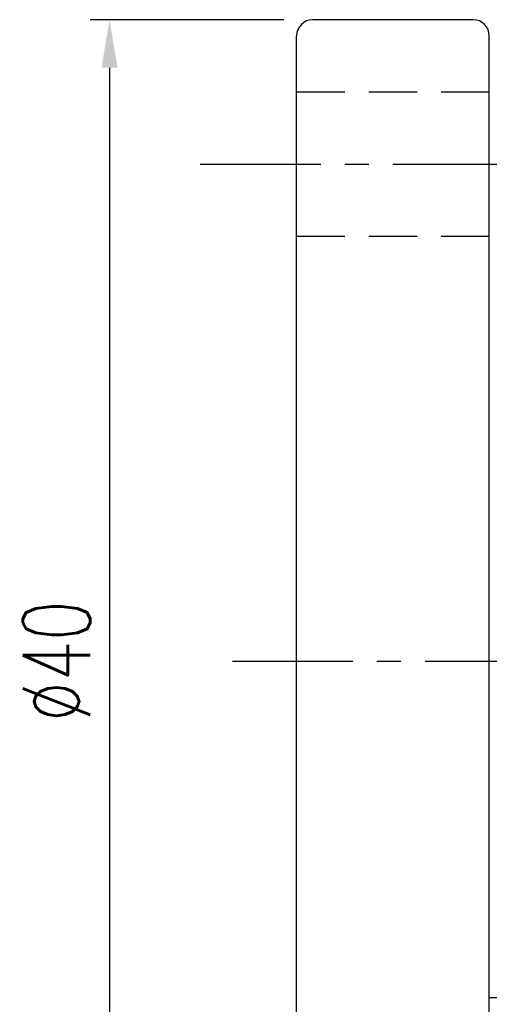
# Model space of a CAD drawing. Extents: x 29.2 to 128.2, y 42.4 to 105.2.
# Tile 3 of 48: x 87.8 to 102.4, y 61.7 to 92.4. Entities that reach past the tile are written whole.
import ezdxf

# ---------------------------------------------------------------- set-up
doc = ezdxf.new("R2010")
doc.units = 0
doc.header["$MEASUREMENT"] = 0
doc.linetypes.add('CENTER', pattern=[2, 1.25, -0.25, 0.25, -0.25])
doc.linetypes.add('DASHED', pattern=[0.75, 0.5, -0.25])
doc.layers.get('0').update_dxf_attribs({"linetype": 'CONTINUOUS'})
doc.styles.add('DIM-7', font='SIMPLEX.shx', dxfattribs={"width": 0.7, "bigfont": 'chineset.shx'})

msp = doc.modelspace()

# ---------------------------------------------------------------- linework, layer by layer
at = {"color": 7}
for p, q in [((96.047, 92.379), (90.019, 92.379)), ((90.619, 90.879), (90.619, 53.879))]:
    msp.add_line(p, q, dxfattribs=at)
at = {"color": 7, "linetype": 'Continuous'}
for p, q in [((101.947, 92.379), (96.947, 92.379)), ((96.447, 52.879), (96.447, 91.879)), ((102.447, 52.879), (102.447, 91.879)), ((118.947, 61.879), (102.447, 61.879))]:
    msp.add_line(p, q, dxfattribs=at)
at = {"color": 7, "linetype": 'DASHED', "ltscale": 3}
for p, q in [((96.447, 90.129), (102.447, 90.129)), ((96.447, 85.629), (102.447, 85.629))]:
    msp.add_line(p, q, dxfattribs=at)
at = {"color": 7, "linetype": 'CENTER', "ltscale": 3}
for p, q in [((93.447, 87.879), (105.447, 87.879)), ((94.447, 72.379), (121.447, 72.379))]:
    msp.add_line(p, q, dxfattribs=at)
at = {"color": 7, "linetype": 'Continuous'}
for centre, start, end in [((96.947, 91.879), 90, 180), ((101.947, 91.879), 0, 90)]:
    msp.add_arc(centre, 0.5, start, end, dxfattribs=at)
at = {"color": 7}
msp.add_solid([(90.369, 90.879), (90.869, 90.879), (90.619, 92.379)], dxfattribs=at)

# ---------------------------------------------------------------- texts
at = {"color": 7, "insert": (88.969, 72.379), "char_height": 2.1, "attachment_point": 5, "rotation": 90, "style": 'DIM-7'}
msp.add_mtext('\\A1;%%c40', dxfattribs=at)

doc.saveas('drawing.dxf')
